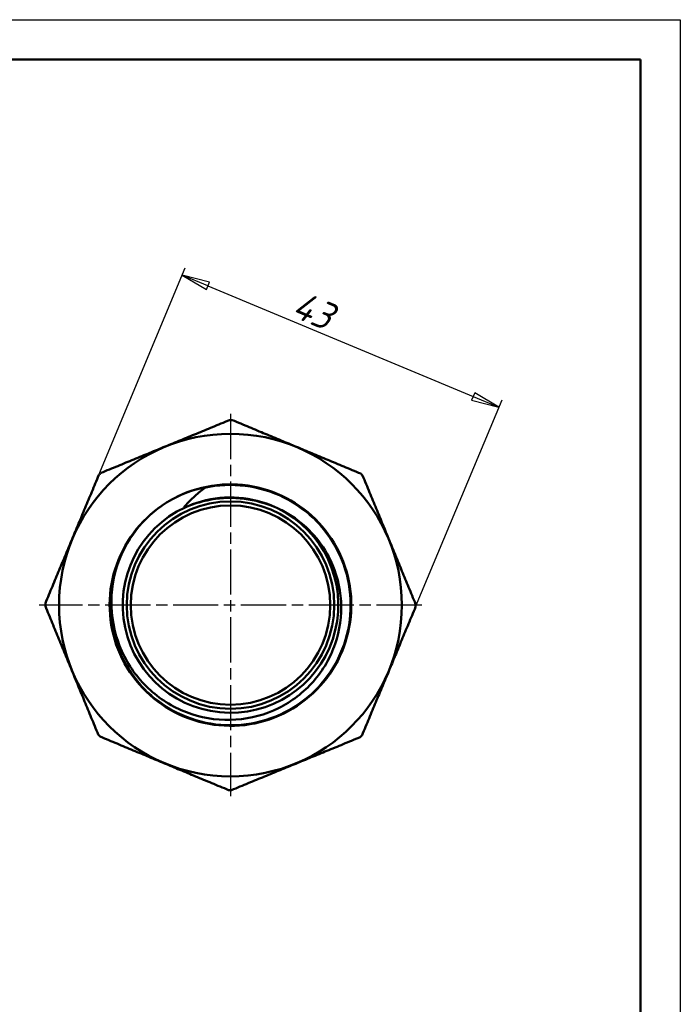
# Model space of a CAD drawing. Header units: millimetres. Extents: x 0 to 436, y -69 to 297.
# Tile 15 of 16: x 127 to 210, y 174 to 297. Entities that reach past the tile are written whole.
import ezdxf

# ---------------------------------------------------------------- set-up
doc = ezdxf.new("R2010")
doc.units = ezdxf.units.MM
doc.linetypes.add('CHAIN', pattern=[0.7087, 0.4724, -0.0591, 0.1181, -0.0591])
for name, color, linetype, lineweight in [('Видимые тонкие (ГОСТ)', 7, 'Continuous', 35), ('Видимый контур (ГОСТ)', 7, 'Continuous', 50), ('Кромка (ГОСТ)', 7, 'Continuous', 50), ('Маркер центра (ГОСТ)', 7, 'Continuous', 25), ('Размер (ГОСТ)', 7, 'Continuous', 25)]:
    doc.layers.add(name, color=color, linetype=linetype, lineweight=lineweight)
doc.styles.add('Обычный текст (ГОСТ)', font='GOST Common Italic.ttf')
doc.dimstyles.new('Обычный (ГОСТ)', dxfattribs={"dimtxt": 3.5, "dimasz": 3.5, "dimexe": 1, "dimexo": 0, "dimgap": 0.5, "dimtad": 1, "dimrnd": 1e-08, "dimtxsty": 'Обычный текст (ГОСТ)', "dimblk": 'Filled-1', "dimcen": 0.09, "dimdle": 15, "dimclrd": 256, "dimclre": 256, "dimclrt": 256, "dimazin": 2, "dimtfac": 0.714286, "dimtdec": 3, "dimtmove": 0, "dimatfit": 3, "dimfxl": 1, "dimtolj": 1, "dimlwd": 25, "dimlwe": 25, "dimarcsym": 0})

# ---------------------------------------------------------------- blocks, each defined once
blk = doc.blocks.new('Рамки ГОСТ_ граница 297x210')
at = {"layer": 'Кромка (ГОСТ)', "lineweight": 25}
for p, q in [((0, 297), (210, 297)), ((210, 297), (210, 0))]:
    blk.add_line(p, q, dxfattribs=at)
at = {"layer": 'Кромка (ГОСТ)'}
for p, q in [((205, 292), (20, 292)), ((205, 5), (205, 292))]:
    blk.add_line(p, q, dxfattribs=at)
blk = doc.blocks.new('Filled-1')
at = {"color": 0}
for p, q in [((0, 0), (-1, 0.143)), ((-1, 0.143), (-1, -0.143)), ((-1, 0), (0, 0)), ((-1, -0.143), (0, 0))]:
    blk.add_line(p, q, dxfattribs=at)
at = {"color": 0, "flags": 128}
blk.add_lwpolyline([(-1, -0.143), (0, 0), (-1, 0.143), (-1, -0.143)], dxfattribs=at)
at = {"color": 0}
blk.add_solid([(-1, -0.143), (0, 0), (-1, 0.143), (-1, -0.143)], dxfattribs=at)
blk = doc.blocks.new('*D12')
at = {"layer": 'Defpoints', "color": 0, "linetype": 'Continuous', "transparency": 16777216}
for p in [(187.27, 248.42), (137.14, 239.92), (176.83, 223.37)]:
    blk.add_point(p, dxfattribs=at)
at = {"layer": 'Размер (ГОСТ)', "linetype": 'Continuous', "lineweight": 25, "transparency": 16777216}
for p, q in [((137.14, 239.92), (147.97, 265.89)), ((150.81, 263.62), (184.04, 249.76)), ((176.83, 223.37), (187.66, 249.34))]:
    blk.add_line(p, q, dxfattribs=at)
at = {"layer": 'Размер (ГОСТ)', "linetype": 'Continuous', "lineweight": 25, "transparency": 16777216, "xscale": 3.5, "yscale": 3.5, "zscale": 3.5}
for p, rotation in [((147.58, 264.97), 157.3639409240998), ((187.27, 248.42), 337.3639409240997)]:
    blk.add_blockref('Filled-1', p, dxfattribs=dict(at, rotation=rotation))
at = {"layer": 'Размер (ГОСТ)', "linetype": 'Continuous', "lineweight": 25, "transparency": 16777216, "insert": (162.42, 263.11), "char_height": 3.5, "attachment_point": 1, "rotation": 337.3639, "style": 'Обычный текст (ГОСТ)'}
blk.add_mtext('\\A1;43', dxfattribs=at)

msp = doc.modelspace()

# ---------------------------------------------------------------- linework, layer by layer
at = {"layer": 'Видимые тонкие (ГОСТ)'}
for points, knots in [([(150.393, 238.276), (153.718, 239.009), (157.289, 238.568), (160.335, 237.049), (163.381, 235.53), (165.881, 232.944), (167.296, 229.849), (168.711, 226.755), (169.031, 223.173), (168.188, 219.877), (167.346, 216.581), (165.346, 213.594), (162.621, 211.558), (159.896, 209.524), (156.465, 208.455), (153.066, 208.582), (149.669, 208.709), (146.328, 210.031), (143.763, 212.263), (141.199, 214.494), (139.428, 217.62), (138.833, 220.966), (138.391, 223.449), (138.598, 226.041), (139.403, 228.43)], [2.9246177, 2.9246177, 2.9246177, 2.9246177, 3.6041607, 3.6041607, 3.6041607, 4.2835269, 4.2835269, 4.2835269, 4.9627203, 4.9627203, 4.9627203, 5.6417448, 5.6417448, 5.6417448, 6.3206045, 6.3206045, 6.3206045, 6.9993033, 6.9993033, 6.9993033, 7.6778452, 7.6778452, 7.6778452, 8.1812934, 8.1812934, 8.1812934, 8.1812934]), ([(147.78, 235.822), (150.621, 237.182), (153.944, 237.507), (156.995, 236.725), (158.544, 236.327), (160.016, 235.646), (161.331, 234.738)], [2.6952599, 2.6952599, 2.6952599, 2.6952599, 3.3926894, 3.3926894, 3.3926894, 3.7466041, 3.7466041, 3.7466041, 3.7466041])]:
    msp.add_open_spline(points, degree=3, knots=knots, dxfattribs=at)
at = {"layer": 'Видимый контур (ГОСТ)'}
for radius in [21.477, 13, 12.5]:
    msp.add_circle((153.629, 223.6), radius, dxfattribs=at)
for radius, start, end in [(23.2, 89.43415, 90.29373), (23.2, 134.43415, 135.29373), (23.2, 44.43415, 45.29373), (13.508, 114.88533, 63.65981), (15.145, 120.67475, 121.92999), (23.2, 179.43415, 180.29373), (23.2, 359.43415, 0.29373), (23.2, 224.43415, 225.29373), (23.2, 314.43415, 315.29373), (23.2, 269.43415, 270.29373)]:
    msp.add_arc((153.629, 223.6), radius, start, end, dxfattribs=at)
for points in [[(137.386, 240.166), (145.448, 243.483), (153.51, 246.799)], [(153.858, 246.799), (161.903, 243.443), (169.949, 240.088)], [(130.43, 223.829), (133.785, 231.875), (137.14, 239.92)], [(170.195, 239.842), (173.511, 231.78), (176.828, 223.719)], [(137.062, 207.358), (133.746, 215.419), (130.429, 223.481)], [(176.827, 223.371), (173.472, 215.325), (170.117, 207.279)], [(153.399, 200.401), (145.354, 203.756), (137.308, 207.111)], [(169.871, 207.034), (161.809, 203.717), (153.747, 200.4)]]:
    msp.add_rational_spline(points, [1.00005063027, 1.07912440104, 1.00005063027], degree=2, dxfattribs=at)
for points, knots in [([(145.902, 236.626), (148.847, 238.373), (152.397, 239.078), (155.786, 238.59), (159.175, 238.103), (162.38, 236.426), (164.713, 233.92), (167.045, 231.415), (168.489, 228.099), (168.735, 224.685), (168.98, 221.273), (168.025, 217.785), (166.076, 214.973), (164.128, 212.161), (161.198, 210.044), (157.918, 209.075), (154.638, 208.106), (151.029, 208.293), (147.866, 209.594), (144.704, 210.895), (142.009, 213.301), (140.361, 216.297), (138.712, 219.292), (138.12, 222.855), (138.712, 226.222), (139.304, 229.588), (141.075, 232.735), (143.644, 234.988), (144.261, 235.529), (144.923, 236.017), (145.62, 236.449)], [2.6062173, 2.6062173, 2.6062173, 2.6062173, 3.2845326, 3.2845326, 3.2845326, 3.9626699, 3.9626699, 3.9626699, 4.6406332, 4.6406332, 4.6406332, 5.3184265, 5.3184265, 5.3184265, 5.9960537, 5.9960537, 5.9960537, 6.6735187, 6.6735187, 6.6735187, 7.3508255, 7.3508255, 7.3508255, 8.027978, 8.027978, 8.027978, 8.7049802, 8.7049802, 8.7049802, 8.8674944, 8.8674944, 8.8674944, 8.8674944]), ([(145.902, 236.626), (147.649, 237.659), (149.158, 238.059), (150.052, 238.255), (150.24, 238.285), (150.35, 238.293), (150.371, 238.294), (150.389, 238.292), (150.393, 238.291), (150.397, 238.29), (150.398, 238.289), (150.4, 238.288), (150.4, 238.288), (150.401, 238.287), (150.401, 238.286), (150.401, 238.285), (150.401, 238.285), (150.401, 238.283), (150.4, 238.282), (150.398, 238.28), (150.396, 238.278), (150.393, 238.276)], [-0.1078536, -0.1078536, -0.1078536, -0.1078536, -0.03588778, -0.03588778, -0.00893535, -0.00893535, -0.00405739, -0.00405739, -0.00273472, -0.00273472, -0.00220561, -0.00220561, -0.00191036, -0.00191036, -0.00167046, -0.00167046, -0.00140226, -0.00140226, -0.00098762, -0.00098762, 0, 0, 0, 0]), ([(150.393, 238.276), (149.895, 237.918), (149.421, 237.529), (148.548, 236.707), (148.148, 236.277), (147.78, 235.822)], [-0.36960651, -0.36960651, -0.36960651, -0.36960651, -0.18104853, -0.18104853, 0, 0, 0, 0]), ([(153.799, 237.032), (152.418, 237.049), (151.049, 236.864), (149.04, 236.29), (148.447, 236.067), (147.944, 235.853)], [0, 0, 0, 0, 0.41430329, 0.41430329, 0.6254187, 0.6254187, 0.6254187, 0.6254187]), ([(139.398, 228.431), (139.911, 230.06), (140.711, 231.59), (142.822, 234.335), (144.133, 235.525), (145.619, 236.453)], [-1.0383048, -1.0383048, -1.0383048, -1.0383048, -0.525589, -0.525589, 0, 0, 0, 0]), ([(147.78, 235.822), (147.777, 235.819), (147.776, 235.817), (147.775, 235.814), (147.775, 235.813), (147.775, 235.812), (147.775, 235.811), (147.776, 235.81), (147.776, 235.81), (147.777, 235.809), (147.778, 235.808), (147.781, 235.808), (147.783, 235.807), (147.793, 235.807), (147.804, 235.809), (147.848, 235.82), (147.891, 235.834), (147.944, 235.853)], [-0.79164031, -0.79164031, -0.79164031, -0.79164031, -0.78099757, -0.78099757, -0.77715673, -0.77715673, -0.77421042, -0.77421042, -0.77104468, -0.77104468, -0.7663597, -0.7663597, -0.75762498, -0.75762498, -0.72734128, -0.72734128, -0.66312151, -0.66312151, -0.66312151, -0.66312151]), ([(159.622, 235.705), (159.125, 235.932), (158.539, 236.169), (156.545, 236.794), (155.181, 237.014), (153.799, 237.032)], [0.09051459, 0.09051459, 0.09051459, 0.09051459, 0.21236747, 0.21236747, 0.45182971, 0.45182971, 0.45182971, 0.45182971]), ([(161.335, 234.744), (162.365, 234.069), (163.297, 233.257), (164.924, 231.399), (165.609, 230.36), (166.923, 227.624), (167.376, 225.868), (167.587, 222.266), (167.336, 220.453), (166.152, 217.008), (165.223, 215.411), (162.798, 212.648), (161.319, 211.513), (157.995, 209.863), (156.18, 209.37), (152.445, 209.103), (150.561, 209.338), (146.973, 210.52), (145.305, 211.461), (142.408, 213.939), (141.211, 215.456), (139.457, 218.878), (138.921, 220.753), (138.594, 224.618), (138.813, 226.573), (139.398, 228.431)], [-6.3647368, -6.3647368, -6.3647368, -6.3647368, -5.9946845, -5.9946845, -5.6221995, -5.6221995, -5.0823353, -5.0823353, -4.5375006, -4.5375006, -3.9876964, -3.9876964, -3.4329237, -3.4329237, -2.8731834, -2.8731834, -2.3084764, -2.3084764, -1.7388037, -1.7388037, -1.1641661, -1.1641661, -0.5845646, -0.5845646, 0, 0, 0, 0])]:
    msp.add_open_spline(points, degree=3, knots=knots, dxfattribs=at)
msp.add_open_spline([(159.622, 235.705), (160.213, 235.426), (160.786, 235.105), (161.335, 234.744)], degree=3, dxfattribs=at)
at = {"layer": 'Маркер центра (ГОСТ)', "linetype": 'CHAIN', "ltscale": 11.993792}
for p, q in [((153.629, 247.577), (153.629, 199.623)), ((153.629, 247.577), (153.629, 199.623)), ((177.605, 223.6), (129.652, 223.6)), ((177.605, 223.6), (129.652, 223.6))]:
    msp.add_line(p, q, dxfattribs=at)

# ---------------------------------------------------------------- block references
msp.add_blockref('Рамки ГОСТ_ граница 297x210', (0, 0))

# ---------------------------------------------------------------- dimensions: what is measured, and where the dimension line sits
at = {"layer": 'Размер (ГОСТ)', "linetype": 'Continuous', "lineweight": 25}
dim = msp.add_linear_dim(base=(187.272, 248.417), p1=(137.14, 239.92), p2=(176.827, 223.371), angle=337.36394, dimstyle='Обычный (ГОСТ)', override={"dimgap": 0.5, "dimdec": 2, "dimtol": 0, "dimlim": 0, "dimtp": 0, "dimtm": 0, "dimtdec": 3, "dimtofl": 0, "dimatfit": 1}, dxfattribs=at)
dim.commit()
dim.dimension.update_dxf_attribs({"geometry": '*D12', "text_midpoint": (163.275, 258.424), "dimtype": 160})

doc.saveas('drawing.dxf')
